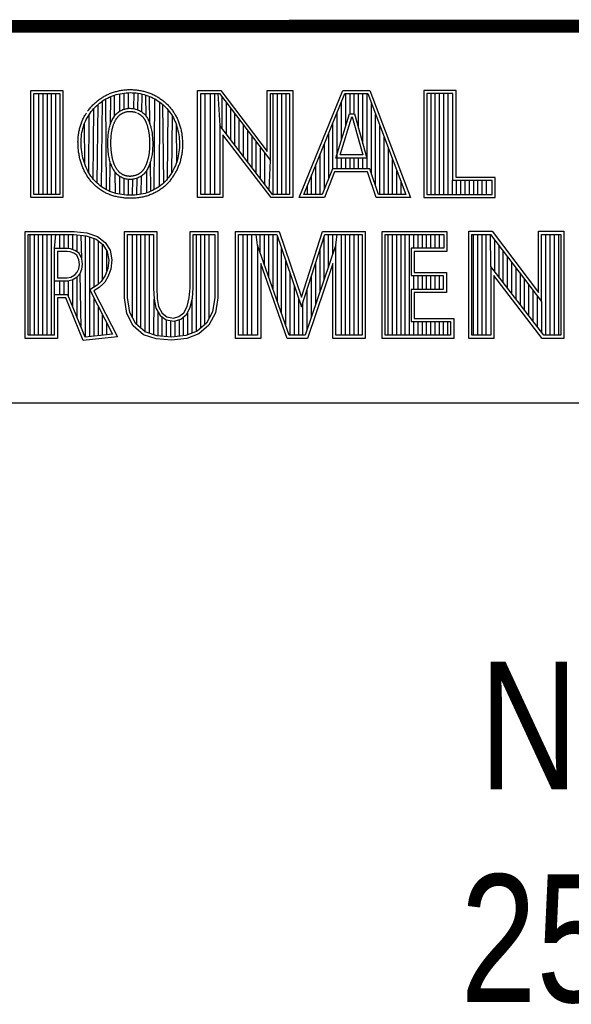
# Model space of a CAD drawing. Header units: inches. Extents: x 0 to 22, y 0 to 17.
# Tile 21 of 35: x 17.589 to 18.452, y 1.428 to 2.97. Entities that reach past the tile are written whole.
import ezdxf

# ---------------------------------------------------------------- set-up
doc = ezdxf.new("R2010")
doc.units = ezdxf.units.IN
doc.header["$LTSCALE"] = 1.21
doc.header["$MEASUREMENT"] = 0
doc.layers.get('0').update_dxf_attribs({"linetype": 'CONTINUOUS'})
doc.styles.get("Standard").update_dxf_attribs({"font": 'txt', "width": 0.8})

msp = doc.modelspace()

# ---------------------------------------------------------------- linework, layer by layer
at = {"color": 2, "linetype": 'CONTINUOUS'}
for p, q in [((16.3737, 2.9596), (21.5037, 2.9596)), ((16.375, 2.96), (21.5, 2.96)), ((17.6059, 2.8591), (17.6565, 2.8591)), ((17.6059, 2.6915), (17.6059, 2.8591)), ((17.6108, 2.8542), (17.6516, 2.8542)), ((17.6108, 2.6964), (17.6108, 2.8542)), ((17.6187, 2.6964), (17.6187, 2.8542)), ((17.6254, 2.6964), (17.6254, 2.8542)), ((17.632, 2.6964), (17.632, 2.8542)), ((17.6387, 2.6964), (17.6387, 2.8542)), ((17.6454, 2.6964), (17.6454, 2.8542)), ((17.6516, 2.8542), (17.6516, 2.6964)), ((17.6565, 2.8591), (17.6565, 2.6915)), ((17.7399, 2.8526), (17.7429, 2.8534)), ((17.7429, 2.8534), (17.7459, 2.8541)), ((17.7455, 2.8267), (17.7455, 2.854)), ((17.7459, 2.8541), (17.749, 2.8546)), ((17.749, 2.8546), (17.7522, 2.8551)), ((17.7522, 2.8551), (17.7553, 2.8554)), ((17.7522, 2.8298), (17.7522, 2.8551)), ((17.7553, 2.8554), (17.7585, 2.8556)), ((17.7585, 2.8556), (17.7616, 2.8557)), ((17.7589, 2.8311), (17.7589, 2.8556)), ((17.7616, 2.8557), (17.7648, 2.8556)), ((17.7648, 2.8556), (17.768, 2.8555)), ((17.7676, 2.8306), (17.768, 2.8555)), ((17.768, 2.8555), (17.7711, 2.8552)), ((17.7711, 2.8552), (17.7742, 2.8548)), ((17.7739, 2.8287), (17.7742, 2.8548)), ((17.7742, 2.8548), (17.7773, 2.8542)), ((17.7773, 2.8542), (17.7804, 2.8536)), ((17.7801, 2.8254), (17.7804, 2.8536)), ((17.7804, 2.8536), (17.7834, 2.8528)), ((17.8673, 2.8592), (17.9039, 2.8592)), ((17.8673, 2.6915), (17.8673, 2.8592)), ((17.8721, 2.8543), (17.9015, 2.8543)), ((17.8721, 2.6963), (17.8721, 2.8543)), ((17.879, 2.6963), (17.879, 2.8543)), ((17.8874, 2.6963), (17.8874, 2.8543)), ((17.8941, 2.6963), (17.8941, 2.8543)), ((17.8991, 2.8543), (17.9019, 2.8042)), ((17.9015, 2.8543), (17.9813, 2.7492)), ((17.9039, 2.8592), (17.9764, 2.7636)), ((17.9764, 2.8592), (18.0162, 2.8592)), ((17.9764, 2.7636), (17.9764, 2.8592)), ((17.9813, 2.8543), (18.0114, 2.8543)), ((17.9813, 2.7492), (17.9813, 2.8543)), ((17.9858, 2.695), (17.9858, 2.8543)), ((17.9925, 2.6963), (17.9925, 2.8543)), ((17.9992, 2.6963), (17.9992, 2.8543)), ((18.0059, 2.6963), (18.0059, 2.8543)), ((18.0114, 2.8543), (18.0114, 2.6963)), ((18.0162, 2.8592), (18.0162, 2.6915)), ((18.0262, 2.6915), (18.0946, 2.8591)), ((18.0334, 2.6964), (18.0979, 2.8542)), ((18.0946, 2.8591), (18.1369, 2.8591)), ((18.0979, 2.8542), (18.1336, 2.8542)), ((18.0993, 2.803), (18.0993, 2.8542)), ((18.106, 2.8228), (18.106, 2.8542)), ((18.1127, 2.8228), (18.1127, 2.8542)), ((18.1193, 2.8002), (18.1193, 2.8542)), ((18.126, 2.7756), (18.126, 2.8542)), ((18.1327, 2.7364), (18.1327, 2.8542)), ((18.1336, 2.8542), (18.1935, 2.6964)), ((18.1369, 2.8591), (18.2005, 2.6915)), ((18.272, 2.8591), (18.2214, 2.8591)), ((18.2214, 2.8591), (18.2214, 2.6915)), ((18.2671, 2.8542), (18.2262, 2.8542)), ((18.2262, 2.8542), (18.2262, 2.6964)), ((18.2328, 2.6964), (18.2328, 2.8542)), ((18.2395, 2.6964), (18.2395, 2.8542)), ((18.2462, 2.6964), (18.2462, 2.8542)), ((18.2529, 2.6964), (18.2529, 2.8542)), ((18.2595, 2.6964), (18.2595, 2.8542)), ((18.2671, 2.7179), (18.2671, 2.8542)), ((18.272, 2.7227), (18.272, 2.8591)), ((17.7114, 2.8372), (17.7138, 2.8392)), ((17.7138, 2.8392), (17.7162, 2.841)), ((17.7162, 2.841), (17.7186, 2.8427)), ((17.717, 2.7082), (17.7186, 2.8427)), ((17.7186, 2.8427), (17.721, 2.8444)), ((17.721, 2.8444), (17.7235, 2.8459)), ((17.7235, 2.8459), (17.7261, 2.8472)), ((17.7246, 2.7036), (17.7235, 2.8459)), ((17.7261, 2.8472), (17.7287, 2.8485)), ((17.7287, 2.8485), (17.7314, 2.8497)), ((17.731, 2.807), (17.7314, 2.8497)), ((17.7314, 2.8497), (17.7342, 2.8508)), ((17.7342, 2.8508), (17.737, 2.8517)), ((17.737, 2.8517), (17.7399, 2.8526)), ((17.7374, 2.8193), (17.737, 2.8517)), ((17.7834, 2.8528), (17.7864, 2.8519)), ((17.7864, 2.8519), (17.7893, 2.8509)), ((17.7867, 2.8189), (17.7864, 2.8519)), ((17.7893, 2.8509), (17.7922, 2.8498)), ((17.7922, 2.8498), (17.795, 2.8486)), ((17.7927, 2.8065), (17.7922, 2.8498)), ((17.795, 2.8486), (17.7977, 2.8472)), ((17.7977, 2.8472), (17.8004, 2.8458)), ((17.7995, 2.7039), (17.8004, 2.8458)), ((17.8004, 2.8458), (17.8031, 2.8443)), ((17.8031, 2.8443), (17.8056, 2.8426)), ((17.8056, 2.8426), (17.8081, 2.8409)), ((17.8074, 2.7088), (17.8081, 2.8409)), ((17.8081, 2.8409), (17.8105, 2.839)), ((17.8105, 2.839), (17.8128, 2.8371)), ((17.9057, 2.7992), (17.9057, 2.8487)), ((17.9124, 2.7905), (17.9124, 2.8399)), ((18.0926, 2.7814), (18.0926, 2.8414)), ((18.1394, 2.7295), (18.1394, 2.8389)), ((17.6973, 2.8211), (17.699, 2.8236)), ((17.699, 2.8236), (17.7008, 2.826)), ((17.7008, 2.826), (17.7028, 2.8284)), ((17.7028, 2.8284), (17.7048, 2.8307)), ((17.704, 2.7203), (17.7048, 2.8307)), ((17.7048, 2.8307), (17.707, 2.833)), ((17.707, 2.833), (17.7092, 2.8351)), ((17.7092, 2.8351), (17.7114, 2.8372)), ((17.7102, 2.7138), (17.7114, 2.8372)), ((17.7395, 2.8218), (17.7407, 2.823)), ((17.7407, 2.823), (17.742, 2.8241)), ((17.742, 2.8241), (17.7432, 2.8252)), ((17.7432, 2.8252), (17.7446, 2.8261)), ((17.7446, 2.8261), (17.746, 2.827)), ((17.746, 2.827), (17.7474, 2.8278)), ((17.7474, 2.8278), (17.7488, 2.8285)), ((17.7488, 2.8285), (17.7503, 2.8291)), ((17.7503, 2.8291), (17.7519, 2.8297)), ((17.7519, 2.8297), (17.7535, 2.8301)), ((17.7535, 2.8301), (17.7551, 2.8305)), ((17.7551, 2.8305), (17.7567, 2.8308)), ((17.7567, 2.8308), (17.7584, 2.8311)), ((17.7584, 2.8311), (17.7601, 2.8312)), ((17.7601, 2.8312), (17.7618, 2.8312)), ((17.7618, 2.8312), (17.7636, 2.8311)), ((17.7636, 2.8311), (17.7653, 2.831)), ((17.7653, 2.831), (17.767, 2.8307)), ((17.767, 2.8307), (17.7686, 2.8304)), ((17.7686, 2.8304), (17.7703, 2.83)), ((17.7703, 2.83), (17.7719, 2.8295)), ((17.7719, 2.8295), (17.7734, 2.8289)), ((17.7734, 2.8289), (17.775, 2.8283)), ((17.775, 2.8283), (17.7764, 2.8276)), ((17.7764, 2.8276), (17.7778, 2.8268)), ((17.7778, 2.8268), (17.7792, 2.826)), ((17.7792, 2.826), (17.7805, 2.8251)), ((17.7805, 2.8251), (17.7817, 2.8242)), ((17.7817, 2.8242), (17.7829, 2.8232)), ((17.7829, 2.8232), (17.784, 2.8221)), ((17.8128, 2.8371), (17.815, 2.8351)), ((17.8143, 2.7145), (17.8128, 2.8371)), ((17.815, 2.8351), (17.8171, 2.833)), ((17.8171, 2.833), (17.8192, 2.8308)), ((17.8192, 2.8308), (17.8211, 2.8285)), ((17.8203, 2.721), (17.8211, 2.8285)), ((17.8211, 2.8285), (17.823, 2.8262)), ((17.823, 2.8262), (17.8247, 2.8238)), ((17.8247, 2.8238), (17.8264, 2.8214)), ((17.9191, 2.7818), (17.9191, 2.8311)), ((17.9258, 2.7731), (17.9258, 2.8223)), ((18.084, 2.7533), (18.1054, 2.8228)), ((18.086, 2.7364), (18.086, 2.825)), ((18.1054, 2.8228), (18.1132, 2.8228)), ((18.1132, 2.8228), (18.1321, 2.7533)), ((17.6893, 2.8053), (17.6904, 2.8081)), ((17.6904, 2.8081), (17.6915, 2.8108)), ((17.6905, 2.7441), (17.6904, 2.8081)), ((17.6915, 2.8108), (17.6928, 2.8135)), ((17.6928, 2.8135), (17.6942, 2.8161)), ((17.6942, 2.8161), (17.6957, 2.8186)), ((17.6957, 2.8186), (17.6973, 2.8211)), ((17.6971, 2.7301), (17.6973, 2.8211)), ((17.7309, 2.8068), (17.7316, 2.8085)), ((17.7316, 2.8085), (17.7322, 2.8101)), ((17.7322, 2.8101), (17.7329, 2.8117)), ((17.7329, 2.8117), (17.7337, 2.8133)), ((17.7337, 2.8133), (17.7345, 2.8149)), ((17.7345, 2.8149), (17.7354, 2.8164)), ((17.7354, 2.8164), (17.7364, 2.8178)), ((17.7364, 2.8178), (17.7374, 2.8192)), ((17.7374, 2.8192), (17.7384, 2.8206)), ((17.7384, 2.8206), (17.7395, 2.8218)), ((17.784, 2.8221), (17.785, 2.821)), ((17.785, 2.821), (17.786, 2.8198)), ((17.786, 2.8198), (17.7869, 2.8186)), ((17.7869, 2.8186), (17.7878, 2.8173)), ((17.7878, 2.8173), (17.7886, 2.816)), ((17.7886, 2.816), (17.7894, 2.8146)), ((17.7894, 2.8146), (17.7901, 2.8132)), ((17.7901, 2.8132), (17.7908, 2.8116)), ((17.7908, 2.8116), (17.7914, 2.8101)), ((17.7914, 2.8101), (17.7921, 2.8084)), ((17.7921, 2.8084), (17.7927, 2.8067)), ((17.8264, 2.8214), (17.8279, 2.8189)), ((17.8271, 2.7309), (17.8279, 2.8189)), ((17.8279, 2.8189), (17.8294, 2.8163)), ((17.8294, 2.8163), (17.8307, 2.8137)), ((17.8307, 2.8137), (17.8319, 2.811)), ((17.8319, 2.811), (17.8331, 2.8082)), ((17.8331, 2.8082), (17.8341, 2.8053)), ((17.9324, 2.7645), (17.9324, 2.8135)), ((18.0793, 2.7364), (18.0793, 2.8087)), ((18.0905, 2.7581), (18.109, 2.8179)), ((18.109, 2.8179), (18.1095, 2.8179)), ((18.1095, 2.8179), (18.1258, 2.7581)), ((18.146, 2.7096), (18.146, 2.8213)), ((17.6857, 2.7901), (17.6862, 2.7933)), ((17.6862, 2.7933), (17.6868, 2.7964)), ((17.6868, 2.7964), (17.6876, 2.7995)), ((17.6876, 2.7995), (17.6884, 2.8024)), ((17.6884, 2.8024), (17.6893, 2.8053)), ((17.7274, 2.79), (17.7276, 2.7921)), ((17.7276, 2.7921), (17.7279, 2.7941)), ((17.7279, 2.7941), (17.7282, 2.7961)), ((17.7282, 2.7961), (17.7286, 2.798)), ((17.7286, 2.798), (17.729, 2.7998)), ((17.729, 2.7998), (17.7294, 2.8016)), ((17.7294, 2.8016), (17.7299, 2.8034)), ((17.7299, 2.8034), (17.7304, 2.8051)), ((17.7304, 2.8051), (17.7309, 2.8068)), ((17.7927, 2.8067), (17.7932, 2.8048)), ((17.7932, 2.8048), (17.7938, 2.8029)), ((17.7938, 2.8029), (17.7943, 2.801)), ((17.7943, 2.801), (17.7948, 2.799)), ((17.7948, 2.799), (17.7952, 2.7969)), ((17.7952, 2.7969), (17.7956, 2.7947)), ((17.7956, 2.7947), (17.7959, 2.7925)), ((17.7959, 2.7925), (17.7962, 2.7903)), ((17.8341, 2.8053), (17.835, 2.8024)), ((17.8347, 2.7475), (17.8341, 2.8053)), ((17.835, 2.8024), (17.8359, 2.7993)), ((17.8359, 2.7993), (17.8366, 2.7961)), ((17.8366, 2.7961), (17.8373, 2.7929)), ((17.8373, 2.7929), (17.8378, 2.7896)), ((17.9848, 2.6963), (17.9019, 2.8042)), ((17.9019, 2.8042), (17.9019, 2.6963)), ((17.9391, 2.7558), (17.9391, 2.8047)), ((17.9458, 2.7471), (17.9458, 2.7959)), ((18.0726, 2.7214), (18.0726, 2.7924)), ((18.1527, 2.6964), (18.1527, 2.8038)), ((17.6849, 2.7803), (17.6851, 2.7836)), ((17.6849, 2.7769), (17.6849, 2.7803)), ((17.6849, 2.7735), (17.6849, 2.7769)), ((17.6851, 2.7836), (17.6853, 2.7869)), ((17.6853, 2.7869), (17.6857, 2.7901)), ((17.7267, 2.7789), (17.7268, 2.7812)), ((17.7267, 2.7766), (17.7267, 2.7789)), ((17.7267, 2.7743), (17.7267, 2.7766)), ((17.7268, 2.7812), (17.7269, 2.7835)), ((17.7269, 2.7835), (17.727, 2.7857)), ((17.727, 2.7857), (17.7272, 2.7879)), ((17.7272, 2.7879), (17.7274, 2.79)), ((17.7962, 2.7903), (17.7964, 2.7881)), ((17.7964, 2.7881), (17.7966, 2.7858)), ((17.7966, 2.7858), (17.7968, 2.7835)), ((17.7968, 2.7835), (17.7969, 2.7812)), ((17.7969, 2.7812), (17.797, 2.7789)), ((17.797, 2.7789), (17.797, 2.7765)), ((17.797, 2.7765), (17.797, 2.7742)), ((17.8378, 2.7896), (17.8382, 2.7863)), ((17.8382, 2.7863), (17.8386, 2.783)), ((17.8386, 2.783), (17.8388, 2.7796)), ((17.8388, 2.7796), (17.8389, 2.7762)), ((17.8389, 2.7762), (17.8388, 2.7729)), ((17.9824, 2.6915), (17.9067, 2.7899)), ((17.9067, 2.7899), (17.9067, 2.6915)), ((17.9525, 2.7384), (17.9525, 2.7871)), ((17.9591, 2.7297), (17.9591, 2.7783)), ((18.1594, 2.6964), (18.1594, 2.7862)), ((17.6851, 2.7701), (17.6849, 2.7735)), ((17.6854, 2.7668), (17.6851, 2.7701)), ((17.6859, 2.7634), (17.6854, 2.7668)), ((17.6864, 2.76), (17.6859, 2.7634)), ((17.7268, 2.772), (17.7267, 2.7743)), ((17.7269, 2.7696), (17.7268, 2.772)), ((17.727, 2.7673), (17.7269, 2.7696)), ((17.7272, 2.765), (17.727, 2.7673)), ((17.7274, 2.7628), (17.7272, 2.765)), ((17.7277, 2.7606), (17.7274, 2.7628)), ((17.7962, 2.7608), (17.7959, 2.7586)), ((17.7965, 2.7629), (17.7962, 2.7608)), ((17.7967, 2.7652), (17.7965, 2.7629)), ((17.7968, 2.7674), (17.7967, 2.7652)), ((17.7969, 2.7697), (17.7968, 2.7674)), ((17.797, 2.7719), (17.7969, 2.7697)), ((17.797, 2.7742), (17.797, 2.7719)), ((17.8381, 2.763), (17.8376, 2.7598)), ((17.8385, 2.7663), (17.8381, 2.763)), ((17.8387, 2.7696), (17.8385, 2.7663)), ((17.8388, 2.7729), (17.8387, 2.7696)), ((17.9658, 2.7211), (17.9658, 2.7695)), ((17.9725, 2.7124), (17.9725, 2.7607)), ((18.0659, 2.7048), (18.0659, 2.776)), ((18.1661, 2.6964), (18.1661, 2.7686)), ((17.687, 2.7567), (17.6864, 2.76)), ((17.6878, 2.7535), (17.687, 2.7567)), ((17.6886, 2.7503), (17.6878, 2.7535)), ((17.6895, 2.7471), (17.6886, 2.7503)), ((17.6905, 2.7441), (17.6895, 2.7471)), ((17.728, 2.7584), (17.7277, 2.7606)), ((17.7283, 2.7563), (17.728, 2.7584)), ((17.7287, 2.7543), (17.7283, 2.7563)), ((17.7291, 2.7523), (17.7287, 2.7543)), ((17.7295, 2.7503), (17.7291, 2.7523)), ((17.73, 2.7485), (17.7295, 2.7503)), ((17.7306, 2.7466), (17.73, 2.7485)), ((17.7301, 2.701), (17.7305, 2.7469)), ((17.7311, 2.7449), (17.7306, 2.7466)), ((17.7932, 2.7469), (17.7926, 2.7451)), ((17.7938, 2.7487), (17.7932, 2.7469)), ((17.7939, 2.7012), (17.7934, 2.7475)), ((17.7943, 2.7506), (17.7938, 2.7487)), ((17.7947, 2.7525), (17.7943, 2.7506)), ((17.7952, 2.7545), (17.7947, 2.7525)), ((17.7956, 2.7565), (17.7952, 2.7545)), ((17.7959, 2.7586), (17.7956, 2.7565)), ((17.8347, 2.7475), (17.8336, 2.7446)), ((17.8356, 2.7505), (17.8347, 2.7475)), ((17.8364, 2.7535), (17.8356, 2.7505)), ((17.837, 2.7566), (17.8364, 2.7535)), ((17.8376, 2.7598), (17.837, 2.7566)), ((17.9792, 2.7037), (17.9813, 2.7492)), ((18.0593, 2.6964), (18.0593, 2.7597)), ((18.1321, 2.7533), (18.084, 2.7533)), ((18.1258, 2.7581), (18.0905, 2.7581)), ((18.0926, 2.7364), (18.0926, 2.7533)), ((18.0993, 2.7364), (18.0993, 2.7533)), ((18.106, 2.7364), (18.106, 2.7533)), ((18.1127, 2.7364), (18.1127, 2.7533)), ((18.1193, 2.7364), (18.1193, 2.7533)), ((18.126, 2.7364), (18.126, 2.7533)), ((18.1727, 2.6964), (18.1727, 2.751)), ((17.6917, 2.7411), (17.6905, 2.7441)), ((17.6929, 2.7383), (17.6917, 2.7411)), ((17.6942, 2.7355), (17.6929, 2.7383)), ((17.6956, 2.7327), (17.6942, 2.7355)), ((17.6971, 2.7301), (17.6956, 2.7327)), ((17.6987, 2.7275), (17.6971, 2.7301)), ((17.7318, 2.7431), (17.7311, 2.7449)), ((17.7324, 2.7414), (17.7318, 2.7431)), ((17.7331, 2.7398), (17.7324, 2.7414)), ((17.7339, 2.7382), (17.7331, 2.7398)), ((17.7347, 2.7366), (17.7339, 2.7382)), ((17.7355, 2.7351), (17.7347, 2.7366)), ((17.7365, 2.7337), (17.7355, 2.7351)), ((17.7374, 2.7323), (17.7365, 2.7337)), ((17.7385, 2.7309), (17.7374, 2.7323)), ((17.7388, 2.698), (17.7384, 2.7309)), ((17.7396, 2.7296), (17.7385, 2.7309)), ((17.7846, 2.7299), (17.7835, 2.7287)), ((17.7857, 2.7312), (17.7846, 2.7299)), ((17.7867, 2.7326), (17.7857, 2.7312)), ((17.7876, 2.734), (17.7867, 2.7326)), ((17.7884, 2.7354), (17.7876, 2.734)), ((17.788, 2.6989), (17.7876, 2.734)), ((17.7892, 2.7369), (17.7884, 2.7354)), ((17.79, 2.7385), (17.7892, 2.7369)), ((17.7907, 2.7401), (17.79, 2.7385)), ((17.7914, 2.7417), (17.7907, 2.7401)), ((17.792, 2.7434), (17.7914, 2.7417)), ((17.7926, 2.7451), (17.792, 2.7434)), ((17.8271, 2.7309), (17.8255, 2.7283)), ((17.8286, 2.7335), (17.8271, 2.7309)), ((17.83, 2.7362), (17.8286, 2.7335)), ((17.8313, 2.7389), (17.83, 2.7362)), ((17.8325, 2.7417), (17.8313, 2.7389)), ((17.8336, 2.7446), (17.8325, 2.7417)), ((18.0526, 2.6964), (18.0526, 2.7434)), ((18.0786, 2.7364), (18.0625, 2.6964)), ((18.0819, 2.7316), (18.0658, 2.6915)), ((18.137, 2.7364), (18.0786, 2.7364)), ((18.1335, 2.7316), (18.0819, 2.7316)), ((18.147, 2.6915), (18.1335, 2.7316)), ((18.1505, 2.6964), (18.137, 2.7364)), ((18.1794, 2.6964), (18.1794, 2.7334)), ((17.7003, 2.725), (17.6987, 2.7275)), ((17.7021, 2.7226), (17.7003, 2.725)), ((17.704, 2.7203), (17.7021, 2.7226)), ((17.706, 2.7181), (17.704, 2.7203)), ((17.708, 2.7159), (17.706, 2.7181)), ((17.7102, 2.7138), (17.708, 2.7159)), ((17.7408, 2.7283), (17.7396, 2.7296)), ((17.742, 2.7272), (17.7408, 2.7283)), ((17.7433, 2.7261), (17.742, 2.7272)), ((17.7446, 2.725), (17.7433, 2.7261)), ((17.746, 2.7241), (17.7446, 2.725)), ((17.7455, 2.6966), (17.7455, 2.7244)), ((17.7475, 2.7232), (17.746, 2.7241)), ((17.749, 2.7224), (17.7475, 2.7232)), ((17.7506, 2.7217), (17.749, 2.7224)), ((17.7522, 2.7212), (17.7506, 2.7217)), ((17.7538, 2.7207), (17.7522, 2.7212)), ((17.7522, 2.6956), (17.7522, 2.7212)), ((17.7555, 2.7203), (17.7538, 2.7207)), ((17.7572, 2.72), (17.7555, 2.7203)), ((17.7589, 2.7198), (17.7572, 2.72)), ((17.7606, 2.7197), (17.7589, 2.7198)), ((17.7589, 2.6952), (17.7589, 2.7198)), ((17.7624, 2.7198), (17.7606, 2.7197)), ((17.7641, 2.7199), (17.7624, 2.7198)), ((17.7658, 2.7201), (17.7641, 2.7199)), ((17.7655, 2.6952), (17.7659, 2.7201)), ((17.7675, 2.7204), (17.7658, 2.7201)), ((17.7692, 2.7208), (17.7675, 2.7204)), ((17.7709, 2.7213), (17.7692, 2.7208)), ((17.7725, 2.7218), (17.7709, 2.7213)), ((17.7722, 2.6956), (17.7725, 2.7218)), ((17.7741, 2.7224), (17.7725, 2.7218)), ((17.7756, 2.7231), (17.7741, 2.7224)), ((17.7771, 2.7238), (17.7756, 2.7231)), ((17.7785, 2.7246), (17.7771, 2.7238)), ((17.7798, 2.7255), (17.7785, 2.7246)), ((17.7789, 2.6966), (17.7792, 2.7251)), ((17.7811, 2.7265), (17.7798, 2.7255)), ((17.7824, 2.7276), (17.7811, 2.7265)), ((17.7835, 2.7287), (17.7824, 2.7276)), ((17.8143, 2.7145), (17.8121, 2.7125)), ((17.8164, 2.7166), (17.8143, 2.7145)), ((17.8184, 2.7188), (17.8164, 2.7166)), ((17.8203, 2.721), (17.8184, 2.7188)), ((17.8221, 2.7234), (17.8203, 2.721)), ((17.8239, 2.7258), (17.8221, 2.7234)), ((17.8255, 2.7283), (17.8239, 2.7258)), ((18.0459, 2.6964), (18.0459, 2.727)), ((18.1861, 2.6964), (18.1861, 2.7158)), ((18.2662, 2.6964), (18.2662, 2.7179)), ((18.3284, 2.7179), (18.2671, 2.7179)), ((18.3332, 2.7227), (18.272, 2.7227)), ((18.2729, 2.6964), (18.2729, 2.7179)), ((18.2796, 2.6964), (18.2796, 2.7179)), ((18.2862, 2.6964), (18.2862, 2.7179)), ((18.2929, 2.6964), (18.2929, 2.7179)), ((18.2996, 2.6964), (18.2996, 2.7179)), ((18.3063, 2.6964), (18.3063, 2.7179)), ((18.3129, 2.6964), (18.3129, 2.7179)), ((18.3196, 2.6964), (18.3196, 2.7179)), ((18.3284, 2.6964), (18.3284, 2.7179)), ((18.3332, 2.6915), (18.3332, 2.7227)), ((17.7124, 2.7119), (17.7102, 2.7138)), ((17.7147, 2.71), (17.7124, 2.7119)), ((17.717, 2.7082), (17.7147, 2.71)), ((17.7195, 2.7066), (17.717, 2.7082)), ((17.722, 2.705), (17.7195, 2.7066)), ((17.7246, 2.7036), (17.722, 2.705)), ((17.7273, 2.7022), (17.7246, 2.7036)), ((17.7301, 2.701), (17.7273, 2.7022)), ((17.733, 2.6999), (17.7301, 2.701)), ((17.736, 2.6989), (17.733, 2.6999)), ((17.788, 2.6989), (17.785, 2.698)), ((17.791, 2.7), (17.788, 2.6989)), ((17.7939, 2.7012), (17.791, 2.7)), ((17.7968, 2.7025), (17.7939, 2.7012)), ((17.7995, 2.7039), (17.7968, 2.7025)), ((17.8023, 2.7054), (17.7995, 2.7039)), ((17.8049, 2.707), (17.8023, 2.7054)), ((17.8074, 2.7088), (17.8049, 2.707)), ((17.8098, 2.7106), (17.8074, 2.7088)), ((17.8121, 2.7125), (17.8098, 2.7106)), ((18.0392, 2.6964), (18.0392, 2.7107)), ((17.6565, 2.6915), (17.6059, 2.6915)), ((17.6516, 2.6964), (17.6108, 2.6964)), ((17.7391, 2.698), (17.736, 2.6989)), ((17.7423, 2.6972), (17.7391, 2.698)), ((17.7456, 2.6966), (17.7423, 2.6972)), ((17.7489, 2.696), (17.7456, 2.6966)), ((17.7523, 2.6956), (17.7489, 2.696)), ((17.7557, 2.6953), (17.7523, 2.6956)), ((17.7591, 2.6952), (17.7557, 2.6953)), ((17.7625, 2.6951), (17.7591, 2.6952)), ((17.7659, 2.6952), (17.7625, 2.6951)), ((17.7692, 2.6953), (17.7659, 2.6952)), ((17.7724, 2.6956), (17.7692, 2.6953)), ((17.7756, 2.6961), (17.7724, 2.6956)), ((17.7788, 2.6966), (17.7756, 2.6961)), ((17.7819, 2.6972), (17.7788, 2.6966)), ((17.785, 2.698), (17.7819, 2.6972)), ((17.9067, 2.6915), (17.8673, 2.6915)), ((17.9019, 2.6963), (17.8721, 2.6963)), ((18.0162, 2.6915), (17.9824, 2.6915)), ((18.0114, 2.6963), (17.9848, 2.6963)), ((18.0658, 2.6915), (18.0262, 2.6915)), ((18.0625, 2.6964), (18.0334, 2.6964)), ((18.2005, 2.6915), (18.147, 2.6915)), ((18.1935, 2.6964), (18.1505, 2.6964)), ((18.2214, 2.6915), (18.3332, 2.6915)), ((18.2262, 2.6964), (18.3284, 2.6964)), ((17.5973, 2.6384), (17.674, 2.6384)), ((17.5973, 2.4708), (17.5973, 2.6384)), ((17.674, 2.6384), (17.6938, 2.6364)), ((17.7527, 2.6384), (17.8033, 2.6384)), ((17.7527, 2.5345), (17.7527, 2.6384)), ((17.8033, 2.6384), (17.8033, 2.5499)), ((17.8557, 2.6384), (17.899, 2.6384)), ((17.8557, 2.5499), (17.8557, 2.6384)), ((17.899, 2.6384), (17.899, 2.5345)), ((17.9264, 2.6384), (17.9949, 2.6384)), ((17.9264, 2.4708), (17.9264, 2.6384)), ((17.9949, 2.6384), (18.0298, 2.5355)), ((18.0298, 2.5355), (18.0629, 2.6384)), ((18.0629, 2.6384), (18.1299, 2.6384)), ((18.1299, 2.6384), (18.1299, 2.4708)), ((18.1564, 2.6384), (18.2578, 2.6384)), ((18.1564, 2.4708), (18.1564, 2.6384)), ((18.2578, 2.6384), (18.2578, 2.6071)), ((18.2918, 2.6385), (18.3284, 2.6385)), ((18.2918, 2.4708), (18.2918, 2.6385)), ((18.3284, 2.6385), (18.401, 2.5429)), ((18.401, 2.6385), (18.4408, 2.6385)), ((18.401, 2.5429), (18.401, 2.6385)), ((18.4408, 2.6385), (18.4408, 2.4708)), ((17.6021, 2.6335), (17.6737, 2.6335)), ((17.6021, 2.4756), (17.6021, 2.6335)), ((17.6051, 2.4756), (17.6051, 2.6335)), ((17.6117, 2.4756), (17.6117, 2.6335)), ((17.6184, 2.4756), (17.6184, 2.6335)), ((17.6251, 2.4756), (17.6251, 2.6335)), ((17.6318, 2.4756), (17.6318, 2.6335)), ((17.6384, 2.4756), (17.6384, 2.6335)), ((17.643, 2.6118), (17.6451, 2.6335)), ((17.6518, 2.6118), (17.6518, 2.6335)), ((17.6585, 2.6118), (17.6585, 2.6335)), ((17.6651, 2.6115), (17.6651, 2.6335)), ((17.6718, 2.6098), (17.6718, 2.6335)), ((17.6737, 2.6335), (17.6928, 2.6316)), ((17.6785, 2.6065), (17.6785, 2.633)), ((17.6858, 2.5956), (17.6852, 2.6324)), ((17.6918, 2.4729), (17.6918, 2.6317)), ((17.6928, 2.6316), (17.7082, 2.6262)), ((17.6938, 2.6364), (17.7106, 2.6305)), ((17.6985, 2.4736), (17.6985, 2.6296)), ((17.7052, 2.5512), (17.7052, 2.6273)), ((17.7082, 2.6262), (17.7187, 2.6179)), ((17.7106, 2.6305), (17.7224, 2.6212)), ((17.7119, 2.5554), (17.7119, 2.6233)), ((17.7575, 2.6335), (17.7984, 2.6335)), ((17.7575, 2.5349), (17.7575, 2.6335)), ((17.7653, 2.5033), (17.7653, 2.6335)), ((17.7719, 2.4924), (17.7719, 2.6335)), ((17.7786, 2.4866), (17.7786, 2.6335)), ((17.7853, 2.4808), (17.7853, 2.6335)), ((17.792, 2.4787), (17.792, 2.6335)), ((17.7984, 2.6335), (17.7984, 2.5497)), ((17.8606, 2.6335), (17.8941, 2.6335)), ((17.8606, 2.5499), (17.8606, 2.6335)), ((17.8654, 2.4812), (17.8654, 2.6335)), ((17.8721, 2.4868), (17.8721, 2.6335)), ((17.8788, 2.4924), (17.8788, 2.6335)), ((17.8854, 2.5024), (17.8854, 2.6335)), ((17.8941, 2.6335), (17.8941, 2.5349)), ((17.9313, 2.6335), (17.9914, 2.6335)), ((17.9313, 2.4756), (17.9313, 2.6335)), ((17.9388, 2.4756), (17.9388, 2.6335)), ((17.9455, 2.4756), (17.9455, 2.6335)), ((17.9522, 2.4756), (17.9522, 2.6335)), ((17.9613, 2.6167), (17.9589, 2.6335)), ((17.9655, 2.6046), (17.9655, 2.6335)), ((17.9722, 2.5856), (17.9722, 2.6335)), ((17.9789, 2.5666), (17.9789, 2.6335)), ((17.9856, 2.5475), (17.9856, 2.6335)), ((17.9914, 2.6335), (18.03, 2.52)), ((17.9922, 2.5285), (17.9922, 2.6311)), ((18.03, 2.52), (18.0664, 2.6335)), ((18.0657, 2.5634), (18.0657, 2.6311)), ((18.0664, 2.6335), (18.1251, 2.6335)), ((18.0723, 2.5831), (18.0723, 2.6335)), ((18.079, 2.6028), (18.079, 2.6335)), ((18.084, 2.6176), (18.0857, 2.6335)), ((18.0924, 2.4756), (18.0924, 2.6335)), ((18.099, 2.4756), (18.099, 2.6335)), ((18.1057, 2.4756), (18.1057, 2.6335)), ((18.1124, 2.4756), (18.1124, 2.6335)), ((18.1191, 2.4756), (18.1191, 2.6335)), ((18.1251, 2.6335), (18.1251, 2.4756)), ((18.1612, 2.6335), (18.253, 2.6335)), ((18.1612, 2.4756), (18.1612, 2.6335)), ((18.1658, 2.4756), (18.1658, 2.6335)), ((18.1725, 2.4756), (18.1725, 2.6335)), ((18.1791, 2.4756), (18.1791, 2.6335)), ((18.1858, 2.4756), (18.1858, 2.6335)), ((18.1925, 2.4756), (18.1925, 2.6335)), ((18.1992, 2.4756), (18.1992, 2.6335)), ((18.2058, 2.6119), (18.2058, 2.6335)), ((18.2125, 2.6119), (18.2125, 2.6335)), ((18.2192, 2.6119), (18.2192, 2.6335)), ((18.2259, 2.6119), (18.2259, 2.6335)), ((18.2325, 2.6119), (18.2325, 2.6335)), ((18.2392, 2.6119), (18.2392, 2.6335)), ((18.2459, 2.6119), (18.2459, 2.6335)), ((18.253, 2.6335), (18.253, 2.6119)), ((18.2967, 2.6336), (18.326, 2.6336)), ((18.2967, 2.4756), (18.2967, 2.6336)), ((18.2993, 2.4756), (18.2993, 2.6336)), ((18.306, 2.4756), (18.306, 2.6336)), ((18.3127, 2.4756), (18.3127, 2.6336)), ((18.3193, 2.4756), (18.3193, 2.6336)), ((18.326, 2.6336), (18.4058, 2.5284)), ((18.3264, 2.5834), (18.326, 2.6336)), ((18.3327, 2.5753), (18.3327, 2.6248)), ((18.4058, 2.6336), (18.4359, 2.6336)), ((18.4058, 2.5284), (18.4058, 2.6336)), ((18.4128, 2.4756), (18.4128, 2.6336)), ((18.4195, 2.4756), (18.4195, 2.6336)), ((18.4261, 2.4756), (18.4261, 2.6336)), ((18.4328, 2.4756), (18.4328, 2.6336)), ((18.4359, 2.6336), (18.4359, 2.4756)), ((17.6628, 2.6118), (17.643, 2.6118)), ((17.643, 2.4756), (17.643, 2.6118)), ((17.6628, 2.6069), (17.6479, 2.6069)), ((17.6479, 2.6069), (17.6479, 2.5656)), ((17.6684, 2.6111), (17.6628, 2.6118)), ((17.6678, 2.6063), (17.6628, 2.6069)), ((17.6751, 2.6086), (17.6684, 2.6111)), ((17.6818, 2.6043), (17.6751, 2.6086)), ((17.7185, 2.5619), (17.7185, 2.618)), ((17.7187, 2.6179), (17.7256, 2.607)), ((17.7224, 2.6212), (17.7302, 2.6088)), ((17.7252, 2.5765), (17.7252, 2.6075)), ((17.7256, 2.607), (17.7281, 2.5934)), ((17.7302, 2.6088), (17.733, 2.5936)), ((18.0108, 2.4756), (17.9613, 2.6167)), ((17.9613, 2.6167), (17.9613, 2.4756)), ((17.9989, 2.5095), (17.9989, 2.6115)), ((18.084, 2.6176), (18.0359, 2.4756)), ((18.059, 2.5437), (18.059, 2.6104)), ((18.084, 2.4756), (18.084, 2.6176)), ((18.253, 2.6119), (18.2018, 2.6119)), ((18.2018, 2.6119), (18.2018, 2.5692)), ((18.2578, 2.6071), (18.2066, 2.6071)), ((18.2066, 2.6071), (18.2066, 2.574)), ((18.3394, 2.5667), (18.3394, 2.6161)), ((18.346, 2.558), (18.346, 2.6073)), ((17.6733, 2.6041), (17.6678, 2.6063)), ((17.678, 2.601), (17.6733, 2.6041)), ((17.6814, 2.5936), (17.678, 2.601)), ((17.6823, 2.5864), (17.6814, 2.5936)), ((17.6858, 2.5956), (17.6818, 2.6043)), ((17.6872, 2.5871), (17.6858, 2.5956)), ((17.7281, 2.5934), (17.7266, 2.5801)), ((17.733, 2.5936), (17.7314, 2.579)), ((18.0056, 2.4904), (18.0056, 2.5918)), ((18.3527, 2.5493), (18.3527, 2.5985)), ((17.6789, 2.5743), (17.6814, 2.5799)), ((17.6814, 2.5799), (17.6823, 2.5864)), ((17.6834, 2.5723), (17.6862, 2.5792)), ((17.6862, 2.5792), (17.6872, 2.5871)), ((17.7266, 2.5801), (17.7224, 2.5693)), ((17.7314, 2.579), (17.7267, 2.5672)), ((18.0073, 2.4708), (17.9662, 2.5882)), ((17.9662, 2.5882), (17.9662, 2.4708)), ((18.0792, 2.5882), (18.0394, 2.4708)), ((18.0523, 2.524), (18.0523, 2.5896)), ((18.0792, 2.4708), (18.0792, 2.5882)), ((18.4094, 2.4756), (18.3264, 2.5834)), ((18.3264, 2.5834), (18.3264, 2.4756)), ((18.3594, 2.5406), (18.3594, 2.5897)), ((18.3661, 2.5319), (18.3661, 2.5809)), ((17.643, 2.5608), (17.6635, 2.5608)), ((17.6479, 2.5656), (17.6628, 2.5656)), ((17.6518, 2.5391), (17.6518, 2.5608)), ((17.6585, 2.5391), (17.6585, 2.5608)), ((17.6628, 2.5656), (17.6687, 2.5666)), ((17.6635, 2.5608), (17.6711, 2.5623)), ((17.6651, 2.5368), (17.6651, 2.5608)), ((17.6687, 2.5666), (17.6752, 2.5703)), ((17.6711, 2.5623), (17.6788, 2.567)), ((17.6718, 2.5203), (17.6718, 2.5625)), ((17.6752, 2.5703), (17.6789, 2.5743)), ((17.6785, 2.5038), (17.6785, 2.5667)), ((17.6788, 2.567), (17.6834, 2.5723)), ((17.6852, 2.4873), (17.6834, 2.5723)), ((17.7224, 2.5693), (17.7164, 2.5599)), ((17.7267, 2.5672), (17.7221, 2.5588)), ((18.0123, 2.4756), (18.0123, 2.5722)), ((18.0456, 2.5042), (18.0456, 2.5688)), ((18.2018, 2.5692), (18.252, 2.5692)), ((18.2058, 2.5474), (18.2058, 2.5692)), ((18.2066, 2.574), (18.2569, 2.574)), ((18.2125, 2.5474), (18.2125, 2.5692)), ((18.2192, 2.5474), (18.2192, 2.5692)), ((18.2259, 2.5474), (18.2259, 2.5692)), ((18.2325, 2.5474), (18.2325, 2.5692)), ((18.2392, 2.5474), (18.2392, 2.5692)), ((18.2459, 2.5474), (18.2459, 2.5692)), ((18.252, 2.5692), (18.252, 2.5474)), ((18.2569, 2.574), (18.2569, 2.5425)), ((18.407, 2.4708), (18.3313, 2.5692)), ((18.3313, 2.5692), (18.3313, 2.4708)), ((18.3727, 2.5233), (18.3727, 2.5721)), ((18.3794, 2.5146), (18.3794, 2.5633)), ((17.7101, 2.5543), (17.6983, 2.5469)), ((17.6983, 2.5469), (17.7341, 2.4775)), ((17.7131, 2.5504), (17.7047, 2.5451)), ((17.7047, 2.5451), (17.7417, 2.4734)), ((17.7164, 2.5599), (17.7101, 2.5543)), ((17.7196, 2.5563), (17.7131, 2.5504)), ((17.7221, 2.5588), (17.7196, 2.5563)), ((17.7984, 2.5497), (17.7992, 2.5322)), ((17.8033, 2.5499), (17.804, 2.5331)), ((17.8542, 2.5342), (17.8557, 2.5499)), ((17.8591, 2.5337), (17.8606, 2.5499)), ((18.0189, 2.4756), (18.0189, 2.5525)), ((18.039, 2.4845), (18.039, 2.548)), ((18.252, 2.5474), (18.2018, 2.5474)), ((18.2018, 2.5474), (18.2018, 2.4973)), ((18.3861, 2.5059), (18.3861, 2.5545)), ((18.3928, 2.4972), (18.3928, 2.5457)), ((17.6642, 2.5391), (17.643, 2.5391)), ((17.6609, 2.5343), (17.6479, 2.5343)), ((17.6479, 2.5343), (17.6479, 2.4708)), ((17.6879, 2.4675), (17.6609, 2.5343)), ((17.6911, 2.4728), (17.6642, 2.5391)), ((17.7052, 2.4743), (17.7052, 2.5336)), ((17.7563, 2.5096), (17.7527, 2.5345)), ((17.761, 2.5112), (17.7575, 2.5349)), ((17.7986, 2.4765), (17.7992, 2.5322)), ((17.7992, 2.5322), (17.8019, 2.5183)), ((17.804, 2.5331), (17.8062, 2.5206)), ((17.8509, 2.521), (17.8542, 2.5342)), ((17.8557, 2.5198), (17.8591, 2.5337)), ((17.8587, 2.4792), (17.8587, 2.5323)), ((17.8941, 2.5349), (17.8906, 2.5123)), ((17.899, 2.5345), (17.8953, 2.5107)), ((18.0256, 2.4756), (18.0256, 2.5329)), ((18.2569, 2.5425), (18.2066, 2.5425)), ((18.2066, 2.5425), (18.2066, 2.5022)), ((18.3994, 2.4886), (18.3994, 2.5369)), ((17.7119, 2.4751), (17.7119, 2.5206)), ((17.8019, 2.5183), (17.8087, 2.5066)), ((17.8062, 2.5206), (17.8117, 2.5104)), ((17.8458, 2.5107), (17.8509, 2.521)), ((17.8502, 2.5085), (17.8557, 2.5198)), ((18.0323, 2.4756), (18.0323, 2.5272)), ((18.4061, 2.4799), (18.4061, 2.5281)), ((17.7185, 2.4758), (17.7185, 2.5077)), ((17.7666, 2.4906), (17.7563, 2.5096)), ((17.7705, 2.4937), (17.761, 2.5112)), ((17.8053, 2.4742), (17.8053, 2.5124)), ((17.8087, 2.5066), (17.8182, 2.4997)), ((17.8117, 2.5104), (17.819, 2.5045)), ((17.812, 2.474), (17.812, 2.5042)), ((17.8182, 2.4997), (17.8305, 2.4979)), ((17.8187, 2.4734), (17.8187, 2.4994)), ((17.819, 2.5045), (17.8293, 2.5027)), ((17.8253, 2.4726), (17.8253, 2.4987)), ((17.8293, 2.5027), (17.8381, 2.5049)), ((17.8305, 2.4979), (17.8411, 2.501)), ((17.8381, 2.5049), (17.8458, 2.5107)), ((17.8387, 2.4742), (17.8387, 2.499)), ((17.8411, 2.501), (17.8502, 2.5085)), ((17.8454, 2.4751), (17.8454, 2.5046)), ((17.8521, 2.4767), (17.8521, 2.5101)), ((17.8906, 2.5123), (17.8812, 2.4944)), ((17.8953, 2.5107), (17.885, 2.4913)), ((18.2066, 2.5022), (18.2683, 2.5022)), ((18.2683, 2.5022), (18.2683, 2.4708)), ((17.7252, 2.4765), (17.7252, 2.4947)), ((17.7827, 2.4766), (17.7666, 2.4906)), ((17.7852, 2.4809), (17.7705, 2.4937)), ((17.832, 2.4734), (17.832, 2.4977)), ((17.8812, 2.4944), (17.8668, 2.4823)), ((17.885, 2.4913), (17.8693, 2.4781)), ((18.2018, 2.4973), (18.2635, 2.4973)), ((18.2058, 2.4756), (18.2058, 2.4973)), ((18.2125, 2.4756), (18.2125, 2.4973)), ((18.2192, 2.4756), (18.2192, 2.4973)), ((18.2259, 2.4756), (18.2259, 2.4973)), ((18.2325, 2.4756), (18.2325, 2.4973)), ((18.2392, 2.4756), (18.2392, 2.4973)), ((18.2459, 2.4756), (18.2459, 2.4973)), ((18.2526, 2.4756), (18.2526, 2.4973)), ((18.2593, 2.4756), (18.2593, 2.4973)), ((18.2635, 2.4973), (18.2635, 2.4756)), ((17.6479, 2.4708), (17.5973, 2.4708)), ((17.643, 2.4756), (17.6021, 2.4756)), ((17.7417, 2.4734), (17.6879, 2.4675)), ((17.7341, 2.4775), (17.6911, 2.4728)), ((17.8025, 2.47), (17.7827, 2.4766)), ((17.8035, 2.4748), (17.7852, 2.4809)), ((17.8264, 2.4678), (17.8025, 2.47)), ((17.8263, 2.4727), (17.8035, 2.4748)), ((17.849, 2.4755), (17.8263, 2.4727)), ((17.8502, 2.4708), (17.8264, 2.4678)), ((17.8668, 2.4823), (17.849, 2.4755)), ((17.8693, 2.4781), (17.8502, 2.4708)), ((17.9662, 2.4708), (17.9264, 2.4708)), ((17.9613, 2.4756), (17.9313, 2.4756)), ((18.0394, 2.4708), (18.0073, 2.4708)), ((18.0359, 2.4756), (18.0108, 2.4756)), ((18.1299, 2.4708), (18.0792, 2.4708)), ((18.1251, 2.4756), (18.084, 2.4756)), ((18.2683, 2.4708), (18.1564, 2.4708)), ((18.2635, 2.4756), (18.1612, 2.4756)), ((18.3313, 2.4708), (18.2918, 2.4708)), ((18.3264, 2.4756), (18.2967, 2.4756)), ((18.4408, 2.4708), (18.407, 2.4708)), ((18.4359, 2.4756), (18.4094, 2.4756)), ((16.7288, 2.37), (21.5, 2.37))]:
    msp.add_line(p, q, dxfattribs=at)
at = {"color": 7, "linetype": 'CONTINUOUS', "const_width": 0.02}
msp.add_lwpolyline([(13.6, 2.9595), (21.5, 2.96)], dxfattribs=at)
at = {"color": 2, "linetype": 'CONTINUOUS'}
for points, knots in [([(17.6951, 2.8265), (17.6957, 2.8273), (17.697, 2.829), (17.6991, 2.8316), (17.7012, 2.834), (17.7035, 2.8364), (17.7058, 2.8387), (17.7082, 2.8409), (17.7107, 2.8429), (17.7132, 2.8449), (17.7158, 2.8468), (17.7184, 2.8485), (17.7211, 2.8501), (17.7239, 2.8516), (17.7267, 2.8529), (17.7295, 2.8542), (17.7325, 2.8554), (17.7355, 2.8564), (17.7386, 2.8573), (17.7418, 2.8581), (17.745, 2.8589), (17.7483, 2.8594), (17.7516, 2.8599), (17.7549, 2.8603), (17.7583, 2.8605), (17.7616, 2.8606), (17.765, 2.8605), (17.7683, 2.8603), (17.7716, 2.86), (17.7749, 2.8596), (17.7782, 2.859), (17.7815, 2.8583), (17.7847, 2.8575), (17.7878, 2.8566), (17.791, 2.8555), (17.794, 2.8543), (17.797, 2.853), (17.7999, 2.8516), (17.8028, 2.8501), (17.8056, 2.8484), (17.8083, 2.8467), (17.811, 2.8448), (17.8135, 2.8428), (17.816, 2.8408), (17.8183, 2.8386), (17.8206, 2.8364), (17.8228, 2.8341), (17.8249, 2.8317), (17.8268, 2.8292), (17.8287, 2.8266), (17.8305, 2.824), (17.8321, 2.8214), (17.8337, 2.8186), (17.8351, 2.8158), (17.8364, 2.8129), (17.8376, 2.8099), (17.8387, 2.8069), (17.8397, 2.8037), (17.8406, 2.8005), (17.8414, 2.7972), (17.8421, 2.7938), (17.8426, 2.7903), (17.8431, 2.7868), (17.8434, 2.7833), (17.8436, 2.7798), (17.8437, 2.7763), (17.8437, 2.7728), (17.8436, 2.7693), (17.8433, 2.7658), (17.8429, 2.7624), (17.8424, 2.759), (17.8418, 2.7557), (17.8411, 2.7524), (17.8403, 2.7492), (17.8393, 2.746), (17.8382, 2.7429), (17.837, 2.7399), (17.8357, 2.7369), (17.8344, 2.734), (17.8329, 2.7312), (17.8313, 2.7284), (17.8296, 2.7257), (17.8279, 2.723), (17.826, 2.7205), (17.8241, 2.718), (17.8221, 2.7155), (17.8199, 2.7132), (17.8177, 2.711), (17.8153, 2.7088), (17.8128, 2.7067), (17.8102, 2.7048), (17.8075, 2.7029), (17.8047, 2.7012), (17.8018, 2.6996), (17.7989, 2.6981), (17.7958, 2.6967), (17.7927, 2.6954), (17.7895, 2.6943), (17.7863, 2.6933), (17.783, 2.6925), (17.7797, 2.6918), (17.7764, 2.6912), (17.773, 2.6908), (17.7695, 2.6905), (17.766, 2.6903), (17.7625, 2.6902), (17.759, 2.6903), (17.7554, 2.6905), (17.7518, 2.6908), (17.7483, 2.6912), (17.7447, 2.6918), (17.7413, 2.6924), (17.7379, 2.6933), (17.7345, 2.6942), (17.7313, 2.6953), (17.7282, 2.6965), (17.7252, 2.6978), (17.7223, 2.6992), (17.7195, 2.7008), (17.7168, 2.7025), (17.7142, 2.7043), (17.7117, 2.7062), (17.7092, 2.7082), (17.7069, 2.7103), (17.7046, 2.7125), (17.7024, 2.7148), (17.7003, 2.7172), (17.6983, 2.7197), (17.6964, 2.7222), (17.6946, 2.7249), (17.6929, 2.7276), (17.6913, 2.7304), (17.6898, 2.7333), (17.6884, 2.7363), (17.6871, 2.7393), (17.6859, 2.7425), (17.6849, 2.7457), (17.6839, 2.749), (17.683, 2.7523), (17.6822, 2.7557), (17.6816, 2.7592), (17.681, 2.7627), (17.6806, 2.7662), (17.6803, 2.7698), (17.6801, 2.7733), (17.68, 2.7769), (17.68, 2.7804), (17.6802, 2.7839), (17.6805, 2.7874), (17.6809, 2.7908), (17.6814, 2.7941), (17.6821, 2.7974), (17.6828, 2.8007), (17.6837, 2.8038), (17.6847, 2.8069), (17.6858, 2.8099), (17.6871, 2.8128), (17.6884, 2.8157), (17.6899, 2.8185), (17.6915, 2.8212), (17.6926, 2.823), (17.6932, 2.8238)], [0, 0, 0, 0, 0.006131, 0.012311, 0.018522, 0.024745, 0.030965, 0.03716, 0.043317, 0.049414, 0.055442, 0.061419, 0.067359, 0.073285, 0.079217, 0.085174, 0.091176, 0.097243, 0.103389, 0.109608, 0.115887, 0.122209, 0.128566, 0.134948, 0.141339, 0.14773, 0.154108, 0.160476, 0.166834, 0.173176, 0.179505, 0.185815, 0.192108, 0.198383, 0.204637, 0.210869, 0.217084, 0.223277, 0.229454, 0.235614, 0.241758, 0.24789, 0.254011, 0.260117, 0.266209, 0.272286, 0.278348, 0.284387, 0.290405, 0.296402, 0.302372, 0.308334, 0.314302, 0.320295, 0.326333, 0.332435, 0.338618, 0.344901, 0.351292, 0.357785, 0.364362, 0.370998, 0.377683, 0.38439, 0.391105, 0.397807, 0.40448, 0.411115, 0.417715, 0.424271, 0.430775, 0.437234, 0.443635, 0.44998, 0.456268, 0.462503, 0.468694, 0.474845, 0.480961, 0.487049, 0.493113, 0.499152, 0.505181, 0.511193, 0.517204, 0.52321, 0.529234, 0.535275, 0.541351, 0.547471, 0.553651, 0.559883, 0.566166, 0.572487, 0.578838, 0.585211, 0.591602, 0.597998, 0.604394, 0.610804, 0.617234, 0.623698, 0.63021, 0.63677, 0.643394, 0.650087, 0.656849, 0.663662, 0.670495, 0.67732, 0.684112, 0.690846, 0.697496, 0.704042, 0.710462, 0.716774, 0.722995, 0.729145, 0.735239, 0.741293, 0.747323, 0.753343, 0.759363, 0.765391, 0.771423, 0.777463, 0.783519, 0.789584, 0.795666, 0.801763, 0.807882, 0.814029, 0.820215, 0.826447, 0.832735, 0.839087, 0.845514, 0.852019, 0.858606, 0.865266, 0.871979, 0.878728, 0.885504, 0.892282, 0.899051, 0.905795, 0.912502, 0.91916, 0.925765, 0.932311, 0.938789, 0.945193, 0.951515, 0.957749, 0.963896, 0.969976, 0.976002, 0.981997, 0.987983, 0.993978, 1, 1, 1, 1]), ([(17.773, 2.8238), (17.7734, 2.8237), (17.7742, 2.8233), (17.7754, 2.8226), (17.7765, 2.8219), (17.7776, 2.8212), (17.7786, 2.8204), (17.7796, 2.8196), (17.7805, 2.8187), (17.7814, 2.8178), (17.7822, 2.8168), (17.783, 2.8158), (17.7837, 2.8147), (17.7844, 2.8136), (17.7851, 2.8124), (17.7857, 2.8111), (17.7864, 2.8097), (17.7869, 2.8083), (17.7875, 2.8067), (17.7881, 2.8051), (17.7886, 2.8034), (17.7891, 2.8017), (17.7896, 2.7998), (17.79, 2.7979), (17.7904, 2.7959), (17.7908, 2.7939), (17.7911, 2.7918), (17.7914, 2.7897), (17.7916, 2.7876), (17.7918, 2.7854), (17.792, 2.7832), (17.7921, 2.781), (17.7922, 2.7787), (17.7922, 2.7765), (17.7922, 2.7743), (17.7922, 2.7721), (17.7921, 2.7699), (17.792, 2.7677), (17.7918, 2.7656), (17.7916, 2.7634), (17.7914, 2.7614), (17.7911, 2.7594), (17.7908, 2.7574), (17.7904, 2.7555), (17.79, 2.7536), (17.7896, 2.7518), (17.7891, 2.7501), (17.7886, 2.7484), (17.788, 2.7467), (17.7875, 2.7451), (17.7869, 2.7435), (17.7863, 2.742), (17.7856, 2.7406), (17.7849, 2.7392), (17.7842, 2.7378), (17.7835, 2.7365), (17.7827, 2.7353), (17.7818, 2.7342), (17.781, 2.7331), (17.7801, 2.7321), (17.7791, 2.7312), (17.7781, 2.7303), (17.777, 2.7295), (17.7759, 2.7288), (17.7748, 2.7281), (17.7735, 2.7274), (17.7722, 2.7269), (17.7709, 2.7263), (17.7695, 2.7259), (17.768, 2.7255), (17.7666, 2.7252), (17.7651, 2.7249), (17.7636, 2.7247), (17.7622, 2.7246), (17.7607, 2.7246), (17.7593, 2.7247), (17.7578, 2.7248), (17.7564, 2.725), (17.7551, 2.7254), (17.7537, 2.7258), (17.7524, 2.7262), (17.7511, 2.7268), (17.7498, 2.7274), (17.7486, 2.7282), (17.7475, 2.729), (17.7463, 2.7298), (17.7452, 2.7308), (17.7442, 2.7318), (17.7432, 2.7328), (17.7422, 2.7339), (17.7413, 2.7351), (17.7405, 2.7363), (17.7397, 2.7376), (17.7389, 2.739), (17.7382, 2.7404), (17.7375, 2.7418), (17.7369, 2.7433), (17.7363, 2.7448), (17.7357, 2.7464), (17.7352, 2.7481), (17.7347, 2.7498), (17.7342, 2.7515), (17.7338, 2.7533), (17.7334, 2.7552), (17.7331, 2.7572), (17.7328, 2.7592), (17.7325, 2.7612), (17.7322, 2.7633), (17.732, 2.7655), (17.7318, 2.7677), (17.7317, 2.7699), (17.7316, 2.7721), (17.7315, 2.7744), (17.7315, 2.7766), (17.7315, 2.7788), (17.7316, 2.781), (17.7317, 2.7832), (17.7318, 2.7853), (17.732, 2.7874), (17.7322, 2.7895), (17.7324, 2.7914), (17.7327, 2.7934), (17.733, 2.7952), (17.7333, 2.797), (17.7337, 2.7988), (17.7341, 2.8004), (17.7345, 2.8021), (17.735, 2.8037), (17.7355, 2.8052), (17.7361, 2.8067), (17.7367, 2.8082), (17.7373, 2.8097), (17.738, 2.8111), (17.7388, 2.8125), (17.7395, 2.8138), (17.7404, 2.8151), (17.7412, 2.8163), (17.7421, 2.8175), (17.7431, 2.8185), (17.7441, 2.8195), (17.7451, 2.8204), (17.7462, 2.8213), (17.7473, 2.8221), (17.7484, 2.8228), (17.7496, 2.8235), (17.7508, 2.8241), (17.7521, 2.8246), (17.7534, 2.8251), (17.7547, 2.8255), (17.7561, 2.8258), (17.7575, 2.8261), (17.7589, 2.8262), (17.7603, 2.8263), (17.7618, 2.8264), (17.7632, 2.8263), (17.7647, 2.8262), (17.7661, 2.8259), (17.7676, 2.8256), (17.769, 2.8253), (17.7703, 2.8249), (17.7713, 2.8246), (17.7717, 2.8244)], [0, 0, 0, 0, 0.005205, 0.010301, 0.015317, 0.020264, 0.025147, 0.029993, 0.034814, 0.03962, 0.044431, 0.049285, 0.054218, 0.059275, 0.064493, 0.069905, 0.075551, 0.081469, 0.08767, 0.094153, 0.100901, 0.107892, 0.115113, 0.122544, 0.130165, 0.137963, 0.145914, 0.154014, 0.162225, 0.170537, 0.178924, 0.187353, 0.19582, 0.204283, 0.21273, 0.221135, 0.229471, 0.237732, 0.245879, 0.253908, 0.261788, 0.269507, 0.277051, 0.284422, 0.291622, 0.298666, 0.305557, 0.31231, 0.318924, 0.325398, 0.331748, 0.33796, 0.344036, 0.349961, 0.355743, 0.36137, 0.366856, 0.372198, 0.377411, 0.382525, 0.387572, 0.392587, 0.397609, 0.402674, 0.40782, 0.413067, 0.418456, 0.423959, 0.429543, 0.435185, 0.440861, 0.446532, 0.452182, 0.457782, 0.463317, 0.468791, 0.474218, 0.479601, 0.484946, 0.490278, 0.495591, 0.500909, 0.506231, 0.511577, 0.516941, 0.522349, 0.527788, 0.533263, 0.53878, 0.544339, 0.549949, 0.555611, 0.561357, 0.567182, 0.57311, 0.579137, 0.58529, 0.591566, 0.597981, 0.604531, 0.611244, 0.618124, 0.625184, 0.632436, 0.639892, 0.647562, 0.65545, 0.66353, 0.671769, 0.680119, 0.68856, 0.697052, 0.705554, 0.714038, 0.722464, 0.730805, 0.73905, 0.747163, 0.755126, 0.762912, 0.770495, 0.777854, 0.784979, 0.791879, 0.79859, 0.805133, 0.811526, 0.817813, 0.824015, 0.830162, 0.836274, 0.842341, 0.84835, 0.854289, 0.860138, 0.865885, 0.871529, 0.87705, 0.882456, 0.887765, 0.892999, 0.898175, 0.903319, 0.908447, 0.913587, 0.918756, 0.923962, 0.929209, 0.934501, 0.939823, 0.945179, 0.950577, 0.956002, 0.961472, 0.966983, 0.972522, 0.978068, 0.983612, 0.98913, 0.994598, 1, 1, 1, 1])]:
    msp.add_open_spline(points, degree=3, knots=knots, dxfattribs=at)

# ---------------------------------------------------------------- texts
at = {"color": 7, "linetype": 'CONTINUOUS', "insert": (18.9387, 1.9646), "char_height": 0.2, "width": 1.76, "attachment_point": 2}
msp.add_mtext('NI USB cRIO\\P25-PIN DSUB', dxfattribs=at)

doc.saveas('drawing.dxf')
